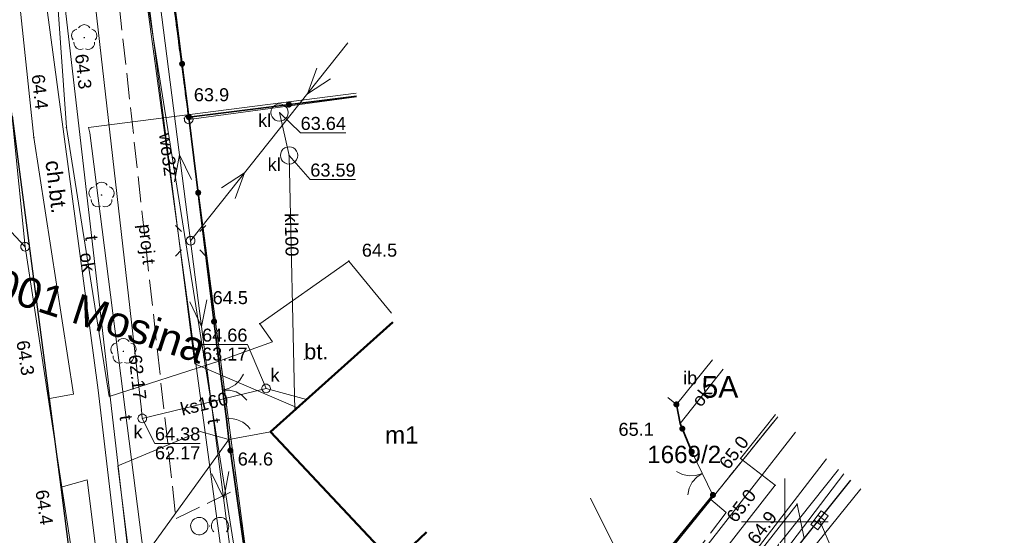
# Model space of a CAD drawing. Extents: x 6420891 to 6421372, y 5789686 to 5790696.
# Tile 40 of 48: x 6421306 to 6421363, y 5790499 to 5790529. Entities that reach past the tile are written whole.
import ezdxf
from ezdxf.enums import TextEntityAlignment as Align

# ---------------------------------------------------------------- set-up
doc = ezdxf.new("R2010")
doc.units = 0
doc.header["$PDSIZE"] = 0.75
for name, pattern in [('PRZER1-1', [2, 1, -1]), ('PRZER2-1', [3, 2, -1]), ('PRZER3-1', [4, 3, -1]), ('PRZER3-2', [5, 3, -2])]:
    doc.linetypes.add(name, pattern=pattern)
doc.layers.get('0').update_dxf_attribs({"linetype": 'CONTINUOUS', "lineweight": 13})
for name, color, linetype, lineweight in [('GEPADR', 7, 'CONTINUOUS', 18), ('GEPADR_O', 7, 'CONTINUOUS', 18), ('GEPPGD', 7, 'CONTINUOUS', 18), ('GESBZO', 7, 'CONTINUOUS', 50), ('GESBZO_O', 7, 'CONTINUOUS', 50), ('GESDZI', 7, 'CONTINUOUS', 18), ('GESDZI_O', 7, 'CONTINUOUS', 18), ('GESJOB_O', 7, 'PRZER3-2', 35), ('GSLINK', 7, 'CONTINUOUS', 18), ('GSLINK_O', 7, 'CONTINUOUS', 18), ('GSLKBR', 7, 'CONTINUOUS', 18), ('GSLKFU', 7, 'CONTINUOUS', 18), ('GSLKOG', 7, 'CONTINUOUS', 35), ('GSLKRW', 7, 'CONTINUOUS', 25), ('GSPWPN', 7, 'CONTINUOUS', 13), ('GSPWPN_O', 7, 'CONTINUOUS', 13), ('GSSIIN', 7, 'CONTINUOUS', 18), ('GSSIIN_O', 7, 'CONTINUOUS', 18), ('GSSZAD', 7, 'PRZER2-1', 18), ('GTGTXT', 7, 'CONTINUOUS', 18), ('GTGTXT_O', 7, 'CONTINUOUS', 18), ('GUPELA', 7, 'CONTINUOUS', 18), ('GUPISN', 7, 'PRZER1-1', 18), ('GUPPRZ', 7, 'CONTINUOUS', 18), ('GUPPRZ_O', 7, 'CONTINUOUS', 18)]:
    doc.layers.add(name, color=color, linetype=linetype, lineweight=lineweight)
for name, color, linetype, lineweight, true_color in [('GESUZY', 7, 'PRZER1-1', 18, 0x008000), ('GSPRDL', 7, 'CONTINUOUS', 18, 0x008000), ('GULEPR', 1, 'CONTINUOUS', 18, 0xff0000), ('GULGPR', 7, 'CONTINUOUS', 18, 0xbfbf00), ('GULKPR', 7, 'CONTINUOUS', 18, 0x803300), ('GULKPR_O', 7, 'CONTINUOUS', 18, 0x803300), ('GULTPR', 7, 'CONTINUOUS', 18, 0xff9100), ('GULTPR_O', 7, 'CONTINUOUS', 18, 0xff9100), ('GULWPR', 5, 'CONTINUOUS', 18, 0x0000ff), ('GULWPR_O', 5, 'CONTINUOUS', 18, 0x0000ff), ('GUPKKS', 7, 'CONTINUOUS', 18, 0x803300), ('GUPKOL', 7, 'CONTINUOUS', 18, 0x803300), ('GUPKOL_O', 7, 'CONTINUOUS', 18, 0x803300), ('GUPKSD', 7, 'CONTINUOUS', 18, 0x803300), ('GUPKSD_O', 7, 'CONTINUOUS', 18, 0x803300)]:
    doc.layers.add(name, color=color, linetype=linetype, lineweight=lineweight, true_color=true_color)
doc.styles.add('GEO-INFO', font='Arial')

# ---------------------------------------------------------------- blocks, each defined once
blk = doc.blocks.new('SUEP1')
at = {"color": 0}
blk.add_lwpolyline([(-1.5, -1), (1.5, 0), (-1.5, 1)], dxfattribs=at)
blk = doc.blocks.new('KOLO')
blk.add_hatch(color=0).paths.add_polyline_path([(-0.5, 0), (-0.482963, -0.12941), (-0.433013, -0.25), (-0.353553, -0.353553), (-0.25, -0.433013), (-0.12941, -0.482963), (0, -0.5), (0.12941, -0.482963), (0.25, -0.433013), (0.353553, -0.353553), (0.433013, -0.25), (0.482963, -0.12941), (0.5, 0), (0.482963, 0.12941), (0.433013, 0.25), (0.353553, 0.353553), (0.25, 0.433013), (0.12941, 0.482963), (0, 0.5), (-0.12941, 0.482963), (-0.25, 0.433013), (-0.353553, 0.353553), (-0.433013, 0.25), (-0.482963, 0.12941)])
blk = doc.blocks.new('SUEO')
blk.add_hatch(color=0).paths.add_polyline_path([(-0.002174, 0.089974), (0.023762, 0.086807), (0.042561, 0.0793), (0.060131, 0.066965), (0.076266, 0.047786), (0.086234, 0.025762), (0.089972, 0.002226), (0.088646, -0.015553), (0.081114, -0.038994), (0.066834, -0.060276), (0.049699, -0.075033), (0.027576, -0.085671), (0.004027, -0.08991), (-0.019639, -0.087831), (-0.040932, -0.080154), (-0.059082, -0.067892), (-0.073734, -0.051607), (-0.08374, -0.032979), (-0.089221, -0.011817), (-0.089063, 0.012951), (-0.082571, 0.035806), (-0.069528, 0.057148), (-0.048957, 0.075519), (-0.026898, 0.085887)])
at = {"color": 0}
for points in [[(-1.767767, 1.767767), (-1.06066, 1.06066)], [(1.767767, 1.767767), (1.06066, 1.06066)], [(-1.767767, -1.767767), (-1.06066, -1.06066)], [(1.767767, -1.767767), (1.06066, -1.06066)]]:
    blk.add_lwpolyline(points, dxfattribs=at)
blk = doc.blocks.new('OKRAG_PELNY')
at = {"color": 0}
blk.add_lwpolyline([(0, 0.5), (0.12941, 0.482963), (0.25, 0.433013), (0.353553, 0.353553), (0.433013, 0.25), (0.482963, 0.12941), (0.5, 0), (0.482963, -0.12941), (0.433013, -0.25), (0.353553, -0.353553), (0.25, -0.433013), (0.12941, -0.482963), (0, -0.5), (-0.12941, -0.482963), (-0.25, -0.433013), (-0.353553, -0.353553), (-0.433013, -0.25), (-0.482963, -0.12941), (-0.5, 0), (-0.482963, 0.12941), (-0.433013, 0.25), (-0.353553, 0.353553), (-0.25, 0.433013), (-0.12941, 0.482963)], close=True, dxfattribs=at)
blk = doc.blocks.new('SPDLP')
blk.add_hatch(color=0).paths.add_polyline_path([(0, -0.09), (0.027812, -0.085595), (0.052901, -0.072812), (0.072812, -0.052901), (0.085595, -0.027812), (0.09, 0), (0.085595, 0.027812), (0.072812, 0.052901), (0.052901, 0.072812), (0.027812, 0.085595), (0, 0.09), (-0.027812, 0.085595), (-0.052901, 0.072812), (-0.072812, 0.052901), (-0.085595, 0.027812), (-0.09, 0), (-0.085595, -0.027812), (-0.072812, -0.052901), (-0.052901, -0.072812), (-0.027812, -0.085595)])
at = {"color": 0}
for points in [[(-0.648554, 1.126667), (-0.481106, 1.325358), (-0.255912, 1.454989), (0, 1.5), (0.255912, 1.454989), (0.481106, 1.325358), (0.648554, 1.126667)], [(-1.271938, -0.268652), (-1.40916, -0.048001), (-1.462858, 0.20623), (-1.426585, 0.463525), (-1.304695, 0.693003), (-1.11182, 0.867117), (-0.871109, 0.964971)], [(0.871109, 0.964971), (1.11182, 0.867117), (1.304695, 0.693003), (1.426585, 0.463525), (1.462858, 0.20623), (1.40916, -0.048001), (1.271938, -0.268652)], [(-0.137547, -1.292703), (-0.389802, -1.355024), (-0.648184, -1.327532), (-0.881678, -1.213525), (-1.062258, -1.026689), (-1.168249, -0.78945), (-1.186929, -0.530282)], [(1.186929, -0.530282), (1.168249, -0.78945), (1.062258, -1.026689), (0.881678, -1.213525), (0.648184, -1.327532), (0.389802, -1.355024), (0.137547, -1.292703)]]:
    blk.add_lwpolyline(points, dxfattribs=at)
blk = doc.blocks.new('POINT')
at = {"color": 0}
blk.add_point((0, 0), dxfattribs=at)
blk = doc.blocks.new('SUUS05')
at = {"color": 0}
blk.add_lwpolyline([(0.5, -0.25), (-0.5, -0.25), (-0.5, 0.25), (0.5, 0.25)], close=True, dxfattribs=at)
for points in [[(-0.175, -0.25), (-0.175, 0.25)], [(0.175, -0.25), (0.175, 0.25)]]:
    blk.add_lwpolyline(points, dxfattribs=at)
blk = doc.blocks.new('SLBRA')
at = {"color": 0}
for points in [[(1.732051, 1), (1.414214, 0.585786), (1, 0.267949), (0.517638, 0.068148), (0, 0)], [(0, 0), (0.517638, -0.068148), (1, -0.267949), (1.414214, -0.585786), (1.732051, -1)]]:
    blk.add_lwpolyline(points, dxfattribs=at)
blk = doc.blocks.new('KTOK04')
at = {"color": 0}
blk.add_lwpolyline([(0, 0), (-0.01711, -0.261052), (-0.068148, -0.517638), (-0.152241, -0.765367), (-0.267949, -1), (-0.413293, -1.217523), (-0.585786, -1.414214), (-0.782477, -1.586707), (-1, -1.732051)], dxfattribs=at)
blk = doc.blocks.new('OTZK')
at = {"color": 0}
blk.add_lwpolyline([(-1.2, 1), (-1.026352, 0.984808), (-0.85798, 0.939693), (-0.7, 0.866025), (-0.557212, 0.766044), (-0.433956, 0.642788), (-0.333975, 0.5), (-0.260307, 0.34202), (-0.215192, 0.173648), (-0.2, 0), (-0.215192, -0.173648), (-0.260307, -0.34202), (-0.333975, -0.5), (-0.44425, -0.654861), (-0.581841, -0.786053), (-0.741773, -0.888835), (-0.918267, -0.959493), (-1.104944, -0.995472), (-1.295056, -0.995472), (-1.481733, -0.959493), (-1.658227, -0.888835), (-1.818159, -0.786053), (-1.95575, -0.654861), (-2.066025, -0.5), (-2.145001, -0.327068), (-2.189821, -0.142315), (-2.198867, 0.047582), (-2.171812, 0.235759), (-2.109632, 0.415415), (-2.014576, 0.580057), (-1.890079, 0.723734), (-1.740641, 0.841254), (-1.571662, 0.928368), (-1.389251, 0.981929)], close=True, dxfattribs=at)
blk.add_lwpolyline([(0.469393, -0.682799), (0.35969, -0.542106), (0.276733, -0.384159), (0.223163, -0.213984), (0.200685, -0.036999), (0.210014, 0.141165), (0.250854, 0.314835), (0.321904, 0.478484), (0.420903, 0.626903), (0.5447, 0.755369), (0.689355, 0.859792), (0.850264, 0.936848), (1.022304, 0.984085), (1.2, 1), (1.377696, 0.984085), (1.549736, 0.936848), (1.710645, 0.859792), (1.8553, 0.755369), (1.979097, 0.626903), (2.078096, 0.478484), (2.149146, 0.314835), (2.189986, 0.141165), (2.199315, -0.036999), (2.176837, -0.213984), (2.123267, -0.384159), (2.04031, -0.542106), (1.930607, -0.682799)], dxfattribs=at)
blk = doc.blocks.new('EPPGS')
at = {"color": 0}
blk.add_lwpolyline([(0, 0.5), (0.154508, 0.475528), (0.293893, 0.404508), (0.404508, 0.293893), (0.475528, 0.154508), (0.5, 0), (0.475528, -0.154508), (0.404508, -0.293893), (0.293893, -0.404508), (0.154508, -0.475528), (0, -0.5), (-0.154508, -0.475528), (-0.293893, -0.404508), (-0.404508, -0.293893), (-0.475528, -0.154508), (-0.5, 0), (-0.475528, 0.154508), (-0.404508, 0.293893), (-0.293893, 0.404508), (-0.154508, 0.475528)], close=True, dxfattribs=at)

msp = doc.modelspace()

# ---------------------------------------------------------------- linework, layer by layer
at = {"linetype": 'Continuous', "lineweight": 13, "elevation": 100, "flags": 128}
for points in [[(6421350, 5790497.5), (6421350, 5790502.5)], [(6421347.5, 5790500), (6421352.5, 5790500)]]:
    msp.add_lwpolyline(points, dxfattribs=at)
at = {"layer": 'GESBZO', "linetype": 'Continuous', "lineweight": 50, "elevation": 10.18}
msp.add_lwpolyline([(6421329.31, 5790499.406), (6421327.422, 5790497.605), (6421320.286, 5790505.188), (6421327.359, 5790511.537)], dxfattribs=at)
at = {"layer": 'GESDZI', "linetype": 'Continuous', "lineweight": 18, "elevation": 10.22}
msp.add_lwpolyline([(6421310.953, 5790558.207), (6421306.901, 5790588.894), (6421302.49, 5790622.296), (6421302.21, 5790624.433), (6421297.857, 5790657.64), (6421296.657, 5790677.613), (6421271.543, 5790677.3), (6421276.797, 5790633.247), (6421278.128, 5790623.34), (6421282.932, 5790586.712), (6421285.851, 5790564.458), (6421288.583, 5790543.621), (6421291.443, 5790521.812), (6421294.47, 5790499.75), (6421297.89, 5790473.07), (6421301.058, 5790448.497), (6421301.708, 5790443.54), (6421322.605, 5790469.964), (6421320.02, 5790489.539), (6421315.57, 5790523.239), (6421313.26, 5790540.733)], close=True, dxfattribs=at)
for points in [[(6421315.57, 5790523.239), (6421313.26, 5790540.733), (6421322.471, 5790541.932)], [(6421341.447, 5790495.998), (6421329.653, 5790479.702), (6421320.02, 5790489.539), (6421315.57, 5790523.239), (6421325.267, 5790524.548)], [(6421325.267, 5790524.548), (6421315.57, 5790523.239)], [(6421362.667, 5790494.705), (6421362.347, 5790494.258), (6421347.895, 5790474.118), (6421336.84, 5790458.713), (6421327.656, 5790445.915), (6421323.041, 5790439.483), (6421317.983, 5790432.435), (6421308.346, 5790424.02), (6421288.481, 5790426.677), (6421301.708, 5790443.54), (6421322.605, 5790469.964), (6421329.653, 5790479.702), (6421341.447, 5790495.998), (6421349.591, 5790506.069)], [(6421349.591, 5790506.069), (6421341.447, 5790495.998), (6421338.772, 5790501.369)], [(6421338.772, 5790501.369), (6421341.447, 5790495.998)]]:
    msp.add_lwpolyline(points, dxfattribs=at)
at = {"layer": 'GESUZY', "linetype": 'PRZER1-1', "lineweight": 18, "ltscale": 0.5, "elevation": 10.08}
msp.add_lwpolyline([(6421310.953, 5790558.207), (6421306.901, 5790588.894), (6421302.49, 5790622.296), (6421302.21, 5790624.433), (6421297.857, 5790657.64), (6421296.657, 5790677.613), (6421271.543, 5790677.3), (6421276.797, 5790633.247), (6421278.128, 5790623.34), (6421282.932, 5790586.712), (6421285.851, 5790564.458), (6421288.583, 5790543.621), (6421291.443, 5790521.812), (6421294.47, 5790499.75), (6421297.89, 5790473.07), (6421301.058, 5790448.497), (6421301.708, 5790443.54), (6421322.605, 5790469.964), (6421320.02, 5790489.539), (6421315.57, 5790523.239), (6421313.26, 5790540.733)], close=True, dxfattribs=at)
for points in [[(6421349.591, 5790506.069), (6421341.447, 5790495.998), (6421329.653, 5790479.702), (6421320.02, 5790489.539), (6421315.57, 5790523.239), (6421313.26, 5790540.733), (6421310.953, 5790558.207), (6421306.901, 5790588.894), (6421314.974, 5790589.976)], [(6421362.667, 5790494.705), (6421362.347, 5790494.258), (6421347.895, 5790474.118), (6421336.84, 5790458.713), (6421327.656, 5790445.915), (6421323.041, 5790439.483), (6421317.983, 5790432.435), (6421308.346, 5790424.02), (6421288.481, 5790426.677), (6421301.708, 5790443.54), (6421322.605, 5790469.964), (6421329.653, 5790479.702), (6421341.447, 5790495.998), (6421349.591, 5790506.069)]]:
    msp.add_lwpolyline(points, dxfattribs=at)
at = {"layer": 'GSLINK', "linetype": 'Continuous', "lineweight": 18, "elevation": 10.18}
for points in [[(6421312.34, 5790481.42), (6421309.71, 5790502.42), (6421308.2, 5790502), (6421307.53, 5790507.12), (6421308.91, 5790507.37), (6421306.63, 5790522.2), (6421305.55, 5790532.42)], [(6421307.82, 5790532.57), (6421308.51, 5790522.77), (6421310.97, 5790507.23), (6421317.32, 5790509.27), (6421320.41, 5790510.4), (6421319.67, 5790511.44), (6421324.82, 5790515.06), (6421327.277, 5790512.049)], [(6421327.359, 5790511.537), (6421320.286, 5790505.188), (6421317.89, 5790504.76), (6421316.23, 5790505.22), (6421311.47, 5790503.23), (6421314.2, 5790481.57)], [(6421346.431, 5790508.816), (6421343.959, 5790505.667)], [(6421335.367, 5790487.835), (6421337.339, 5790486.467), (6421342.405, 5790493.107), (6421349.432, 5790502.109), (6421347.44, 5790503.658), (6421349.446, 5790506.195)], [(6421325.19, 5790484.453), (6421324.944, 5790484.113), (6421315.69, 5790489.23), (6421312.82, 5790497.74), (6421317.89, 5790504.76)], [(6421331.93, 5790476.28), (6421337.796, 5790484.237), (6421343.781, 5790492.157), (6421350.704, 5790501.018), (6421351.111, 5790499.035)]]:
    msp.add_lwpolyline(points, dxfattribs=at)
at = {"layer": 'GSLKBR', "linetype": 'Continuous', "lineweight": 18, "elevation": 10.18}
for points in [[(6421317.75, 5790505.95), (6421317.32, 5790509.27)], [(6421344.621, 5790504.043), (6421345.84, 5790501.546)]]:
    msp.add_lwpolyline(points, dxfattribs=at)
at = {"layer": 'GSLKFU', "linetype": 'Continuous', "lineweight": 18, "elevation": 10.18}
msp.add_lwpolyline([(6421317.89, 5790504.76), (6421317.75, 5790505.95)], dxfattribs=at)
at = {"layer": 'GSLKOG', "linetype": 'Continuous', "lineweight": 35, "elevation": 10.18}
for points in [[(6421309.37, 5790570.52), (6421310.42, 5790562), (6421310.89, 5790558.15), (6421311.05, 5790557.39), (6421311.46, 5790554.36), (6421312.32, 5790548.06), (6421312.7, 5790545.2), (6421313.34, 5790540.69), (6421313.88, 5790537.49), (6421313.97, 5790536.11), (6421315.58, 5790523.37), (6421317.32, 5790509.27), (6421317.75, 5790505.95), (6421317.89, 5790504.76), (6421320.05, 5790489.51), (6421325.19, 5790484.453)], [(6421315.58, 5790523.37), (6421325.261, 5790524.584)], [(6421344.621, 5790504.043), (6421343.959, 5790505.667), (6421343.733, 5790506.778)], [(6421335.367, 5790487.835), (6421341.398, 5790496.095), (6421345.84, 5790501.546)]]:
    msp.add_lwpolyline(points, dxfattribs=at)
at = {"layer": 'GSLKRW', "linetype": 'Continuous', "lineweight": 25, "elevation": 10.18}
for points in [[(6421310.88, 5790481.08), (6421308.2, 5790502), (6421307.53, 5790507.12), (6421305.4, 5790523.44)], [(6421329.53, 5790471.02), (6421339.104, 5790483.368), (6421345.058, 5790491.278), (6421351.111, 5790499.035), (6421353.809, 5790502.403)]]:
    msp.add_lwpolyline(points, dxfattribs=at)
at = {"layer": 'GSSIIN', "linetype": 'Continuous', "lineweight": 18, "elevation": 10.18}
msp.add_lwpolyline([(6421345.814, 5790509.352), (6421343.733, 5790506.778), (6421343.238, 5790507.178)], dxfattribs=at)
at = {"layer": 'GSSZAD', "linetype": 'PRZER2-1', "lineweight": 18, "ltscale": 0.5, "elevation": 10.1}
msp.add_lwpolyline([(6421316.78, 5790499.763), (6421316.77, 5790499.743), (6421316.79, 5790499.743)], close=True, dxfattribs=at)
at = {"layer": 'GULEPR', "linetype": 'Continuous', "lineweight": 18, "elevation": 10.14}
for points in [[(6421299.663, 5790629.729), (6421299.251, 5790623.003), (6421311.723, 5790540.533), (6421318.524, 5790490.384), (6421319.02, 5790488.56), (6421329.359, 5790479.296), (6421342.929, 5790469.647), (6421327.106, 5790446.095), (6421320.393, 5790436.737), (6421320.3, 5790435.666), (6421319.702, 5790428.788), (6421319.242, 5790423.495), (6421321.836, 5790402.502), (6421322.826, 5790402.022), (6421330.926, 5790398.095), (6421331.223, 5790401.181), (6421332.895, 5790401.487)], [(6421338.166, 5790464.476), (6421320.68, 5790477.848), (6421320.571, 5790478.397), (6421320.465, 5790478.928), (6421315.684, 5790516.229), (6421310.323, 5790557.994), (6421307.195, 5790579.162), (6421307.111, 5790580.211), (6421307.026, 5790581.26), (6421301.628, 5790622.356)], [(6421315.683, 5790516.232), (6421324.767, 5790527.656)], [(6421321.013, 5790427.789), (6421324.279, 5790440.254), (6421323.485, 5790442.625), (6421321.962, 5790443.676), (6421325.247, 5790448.7), (6421326.107, 5790448.713), (6421327.118, 5790449.474), (6421338.118, 5790465.941), (6421345.15, 5790475.426), (6421336.918, 5790481.107), (6421353.396, 5790502.763)]]:
    msp.add_lwpolyline(points, dxfattribs=at)
at = {"layer": 'GULGPR', "linetype": 'Continuous', "lineweight": 18, "elevation": 10.14}
for points in [[(6421334.06, 5790476.478), (6421312.636, 5790488.144), (6421310.351, 5790507.603), (6421306.496, 5790536.313), (6421305.19, 5790547.48), (6421303.78, 5790559.38), (6421303.193, 5790560.792), (6421299.175, 5790560.445), (6421298.93, 5790567.44), (6421292.095, 5790620.059)], [(6421354.385, 5790501.903), (6421345.364, 5790490.716), (6421334.06, 5790476.478)]]:
    msp.add_lwpolyline(points, dxfattribs=at)
at = {"layer": 'GULKPR', "linetype": 'Continuous', "lineweight": 18, "elevation": 10.14}
for points in [[(6421312.892, 5790505.966), (6421312.836, 5790506.463), (6421309.515, 5790535.678), (6421309.47, 5790536.074), (6421307.642, 5790552.162), (6421307.585, 5790552.658), (6421307.523, 5790553.155), (6421306.3, 5790562.82), (6421303.315, 5790586.493), (6421303.252, 5790586.989), (6421303.186, 5790587.485), (6421301.085, 5790603.27), (6421301.019, 5790603.766), (6421300.952, 5790604.261), (6421297.175, 5790632.271), (6421297.108, 5790632.767)], [(6421320.071, 5790462.63), (6421314.42, 5790461.519), (6421306.125, 5790515.884), (6421302.445, 5790552.271), (6421298.344, 5790588.432), (6421293.295, 5790632.152)], [(6421321.695, 5790506.453), (6421321.368, 5790521.16), (6421320.815, 5790523.634)], [(6421312.892, 5790505.966), (6421320.04, 5790507.7)], [(6421320.04, 5790507.7), (6421322.372, 5790507.061)], [(6421353.1, 5790503.02), (6421348.515, 5790497.261), (6421329.813, 5790472.375), (6421320.071, 5790462.63)]]:
    msp.add_lwpolyline(points, dxfattribs=at)
at = {"layer": 'GULTPR', "linetype": 'PRZER3-1', "lineweight": 18, "ltscale": 0.5, "elevation": 10.14}
for points in [[(6421309.429, 5790569.744), (6421306.635, 5790569.388), (6421309.219, 5790549.861), (6421310.366, 5790540.544), (6421311.328, 5790531.867), (6421314.838, 5790500.188), (6421318.388, 5790501.899)], [(6421345.726, 5790501.29), (6421346.606, 5790500.535), (6421335.383, 5790485.634), (6421334.903, 5790485.348), (6421333.701, 5790485.295)]]:
    msp.add_lwpolyline(points, dxfattribs=at)
at = {"layer": 'GULTPR', "linetype": 'Continuous', "lineweight": 18, "elevation": 10.14}
for points in [[(6421306.322, 5790548.032), (6421313.634, 5790484.741), (6421313.801, 5790483.293), (6421314.359, 5790482.015), (6421319.01, 5790471.351), (6421319.321, 5790470.638)], [(6421319.321, 5790470.638), (6421319.38, 5790471.287), (6421320.523, 5790483.852), (6421312.39, 5790535.169)], [(6421319.01, 5790471.351), (6421316.982, 5790475.877), (6421315.405, 5790479.029), (6421314.927, 5790481.505), (6421314.065, 5790489.56), (6421309.863, 5790522.469), (6421309.78, 5790522.777), (6421325.233, 5790524.756)], [(6421319.321, 5790470.638), (6421319.92, 5790471.194), (6421334.742, 5790484.958), (6421335.152, 5790485.339), (6421335.49, 5790485.772), (6421350.611, 5790505.183)]]:
    msp.add_lwpolyline(points, dxfattribs=at)
at = {"layer": 'GULWPR', "linetype": 'Continuous', "lineweight": 18, "elevation": 10.14}
for points in [[(6421312.849, 5790533.306), (6421315.922, 5790509.117), (6421321.848, 5790506.59)], [(6421352.399, 5790503.629), (6421343.189, 5790491.665), (6421336.167, 5790482.544), (6421332.116, 5790477.646), (6421329.48, 5790474.31), (6421328.01, 5790472.56), (6421327.303, 5790471.446), (6421301.503, 5790434.2), (6421301.219, 5790433.789), (6421297.211, 5790428.311)]]:
    msp.add_lwpolyline(points, dxfattribs=at)
at = {"layer": 'GUPPRZ_O', "linetype": 'Continuous', "lineweight": 9, "elevation": 10.8, "flags": 128}
for points in [[(6421324.653, 5790522.462), (6421322.033, 5790522.462), (6421320.815, 5790523.634)], [(6421325.212, 5790519.768), (6421322.591, 5790519.768), (6421321.368, 5790521.16)], [(6421301.842, 5790517.625), (6421304.463, 5790517.625), (6421306.125, 5790515.884)], [(6421316.343, 5790510.233), (6421318.963, 5790510.233), (6421320.04, 5790507.7)], [(6421316.343, 5790510.233), (6421318.963, 5790510.233)], [(6421316.241, 5790504.53), (6421313.62, 5790504.53), (6421312.892, 5790505.966)], [(6421313.62, 5790504.53), (6421316.241, 5790504.53)], [(6421355.415, 5790498.253), (6421352.794, 5790498.253), (6421351.99, 5790500.09)]]:
    msp.add_lwpolyline(points, dxfattribs=at)

# ---------------------------------------------------------------- block references
at = {"layer": 'GEPADR', "lineweight": 18}
msp.add_blockref('POINT', (6421345.178, 5790507.164, 10.28), dxfattribs=at)
at = {"layer": 'GEPPGD', "lineweight": 18, "xscale": 0.5, "yscale": 0.5}
msp.add_blockref('EPPGS', (6421315.57, 5790523.239, 10.24), dxfattribs=at)
at = {"layer": 'GSLKBR', "lineweight": 18, "xscale": 0.75, "yscale": 0.75}
for p, rotation in [((6421317.535, 5790507.61, 10.18), 7.379756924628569), ((6421345.23, 5790502.794, 10.18), 206.0209743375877)]:
    msp.add_blockref('SLBRA', p, dxfattribs=dict(at, rotation=rotation))
at = {"layer": 'GSLKFU', "lineweight": 18, "xscale": 0.75, "yscale": 0.75, "rotation": 96.70983678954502}
msp.add_blockref('KTOK04', (6421317.75, 5790505.95, 10.18), dxfattribs=at)
at = {"layer": 'GSLKOG', "lineweight": 35, "xscale": 0.35, "yscale": 0.35}
for p in [(6421315.191, 5790526.446, 10.18), (6421321.36, 5790524.095, 10.18), (6421315.58, 5790523.37, 10.18), (6421316.119, 5790519.003, 10.18), (6421317.037, 5790511.56, 10.18), (6421343.733, 5790506.778, 10.18), (6421344.076, 5790505.38, 10.18), (6421317.981, 5790504.119, 10.18), (6421344.621, 5790504.043, 10.18), (6421345.84, 5790501.546, 10.18)]:
    msp.add_blockref('KOLO', p, dxfattribs=at)
at = {"layer": 'GSPRDL', "lineweight": 18, "xscale": 0.5, "yscale": 0.5}
for p in [(6421309.54, 5790527.96, 10.12), (6421310.54, 5790518.87, 10.12), (6421311.8, 5790509.84, 10.12)]:
    msp.add_blockref('SPDLP', p, dxfattribs=at)
at = {"layer": 'GSPWPN', "lineweight": 13, "xscale": 0.09, "yscale": 0.09}
for p in [(6421315.32, 5790523.3, 10.08), (6421308.51, 5790522.77, 10.08), (6421306.63, 5790522.2, 10.08), (6421324.82, 5790515.06, 10.08), (6421319.67, 5790511.44, 10.08), (6421307.53, 5790507.12, 10.08), (6421343.959, 5790505.667, 10.08), (6421317.89, 5790504.76, 10.08), (6421347.44, 5790503.658, 10.08), (6421349.432, 5790502.109, 10.08), (6421308.2, 5790502, 10.08), (6421350.704, 5790501.018, 10.08)]:
    msp.add_blockref('KOLO', p, dxfattribs=at)
at = {"layer": 'GSSZAD', "lineweight": 18, "xscale": 0.5, "yscale": 0.5}
msp.add_blockref('OTZK', (6421316.78, 5790499.753, 10.1), dxfattribs=at)
at = {"layer": 'GTGTXT', "lineweight": 18}
msp.add_blockref('POINT', (6421322.24, 5790509.379, 10.02), dxfattribs=at)
at = {"layer": 'GULEPR', "lineweight": 18, "xscale": 0.5, "yscale": 0.5}
for p, rotation in [((6421322.894, 5790525.301, 10.15), 231.5102130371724), ((6421315.143, 5790520.445, 10.15), 97.31418007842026), ((6421318.328, 5790519.559, 10.15), 51.51021303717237), ((6421316.224, 5790512.014, 10.15), 277.3036887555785), ((6421317.496, 5790502.095, 10.15), 277.3036887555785)]:
    msp.add_blockref('SUEP1', p, dxfattribs=dict(at, rotation=rotation))
at = {"layer": 'GUPELA', "lineweight": 18, "xscale": 0.5, "yscale": 0.5}
for name, p in [('SUEO', (6421315.684, 5790516.231, 10.15)), ('OKRAG_PELNY', (6421315.684, 5790516.231, 10.16))]:
    msp.add_blockref(name, p, dxfattribs=at)
at = {"layer": 'GUPISN', "lineweight": 18, "xscale": 0.5, "yscale": 0.5}
msp.add_blockref('OKRAG_PELNY', (6421315.684, 5790516.229, 10.16), dxfattribs=at)
at = {"layer": 'GUPKKS', "lineweight": 18, "rotation": 233.7768337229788}
msp.add_blockref('SUUS05', (6421351.99, 5790500.09, 10.16), dxfattribs=at)
at = {"layer": 'GUPKOL', "lineweight": 18}
for p in [(6421320.815, 5790523.634, 10.16), (6421321.368, 5790521.16, 10.16)]:
    msp.add_blockref('OKRAG_PELNY', p, dxfattribs=at)
at = {"layer": 'GUPKSD', "lineweight": 18, "xscale": 0.5, "yscale": 0.5}
for p in [(6421306.125, 5790515.884, 10.16), (6421320.04, 5790507.7, 10.16), (6421312.892, 5790505.966, 10.16)]:
    msp.add_blockref('OKRAG_PELNY', p, dxfattribs=at)
at = {"layer": 'GUPPRZ', "lineweight": 18}
for p in [(6421320.815, 5790523.634, 10.16), (6421321.368, 5790521.16, 10.16), (6421306.125, 5790515.884, 10.16), (6421320.04, 5790507.7, 10.16), (6421312.836, 5790506.463, 10.16), (6421312.892, 5790505.966, 10.16), (6421351.99, 5790500.09, 10.16)]:
    msp.add_blockref('POINT', p, dxfattribs=at)

# ---------------------------------------------------------------- texts
at = {"layer": 'GEPADR_O', "linetype": 'Continuous', "lineweight": 0, "style": 'GEO-INFO'}
msp.add_text('5A', height=1.25, dxfattribs=at).set_placement((6421345.178, 5790507.164, 10.8))
at = {"layer": 'GESBZO_O', "linetype": 'Continuous', "lineweight": 0, "style": 'GEO-INFO'}
msp.add_text('m1', height=1, dxfattribs=at).set_placement((6421327.877, 5790505.021, 10.8), align=Align.MIDDLE)
at = {"layer": 'GESDZI_O', "linetype": 'Continuous', "lineweight": 0, "style": 'GEO-INFO'}
msp.add_text('1669/2', height=1, dxfattribs=at).set_placement((6421344.182, 5790503.892, 10.8), align=Align.MIDDLE_CENTER)
at = {"layer": 'GESJOB_O', "linetype": 'Continuous', "lineweight": 0, "style": 'GEO-INFO'}
msp.add_text('0001 Mosina', height=1.75, rotation=342.0393, dxfattribs=at).set_placement((6421309.805, 5790512.11, 10.8), align=Align.MIDDLE_CENTER)
at = {"layer": 'GSLINK_O', "linetype": 'Continuous', "lineweight": 0, "style": 'GEO-INFO'}
for rotation, p in [(278.9953, (6421309.74, 5790515, 10.8)), (51.8739, (6421345.195, 5790507.242, 10.8))]:
    msp.add_text('ok', height=0.75, rotation=rotation, dxfattribs=at).set_placement(p, align=Align.MIDDLE_CENTER)
at = {"layer": 'GSPWPN_O', "linetype": 'Continuous', "lineweight": 0, "style": 'GEO-INFO'}
for s, rotation, p in [('64.3', 276.1861, (6421309.006, 5790526.978, 10.8)), ('64.4', 276.5147, (6421306.492, 5790525.799, 10.8)), ('64.3', 278.7691, (6421305.616, 5790510.415, 10.8)), ('64.4', 278.2554, (6421306.717, 5790501.793, 10.8)), ('65.0', 52.9997, (6421347.163, 5790499.892, 10.8)), ('64.9', 52.9997, (6421348.362, 5790498.627, 10.8))]:
    msp.add_text(s, height=0.75, rotation=rotation, dxfattribs=at).set_placement(p)
for s, p in [('63.9', (6421315.867, 5790524.286, 10.8)), ('64.5', (6421325.57, 5790515.31, 10.8)), ('64.5', (6421316.952, 5790512.57, 10.8)), ('65.1', (6421340.389, 5790504.965, 10.8)), ('64.6', (6421318.403, 5790503.251, 10.8))]:
    msp.add_text(s, height=0.75, dxfattribs=at).set_placement(p)
msp.add_text('65.0', height=0.75, rotation=52.9997, dxfattribs=at).set_placement((6421347.963, 5790504.595, 10.8), align=Align.RIGHT)
at = {"layer": 'GSSIIN_O', "linetype": 'Continuous', "lineweight": 0, "style": 'GEO-INFO'}
msp.add_text('ib', height=0.75, dxfattribs=at).set_placement((6421344.526, 5790508.306, 10.8), align=Align.MIDDLE_CENTER)
at = {"layer": 'GTGTXT_O', "linetype": 'Continuous', "lineweight": 0, "style": 'GEO-INFO'}
msp.add_text('ch.bt.', height=0.9, rotation=276.9885, dxfattribs=at).set_placement((6421307.291, 5790520.82, 10.8))
msp.add_text('bt.', height=0.9, dxfattribs=at).set_placement((6421322.24, 5790509.379, 10.8))
at = {"layer": 'GULKPR_O', "linetype": 'Continuous', "lineweight": 0, "style": 'GEO-INFO'}
for s, rotation, p in [('kl100', 271.274, (6421321.532, 5790516.575, 10.8)), ('ks160', 13.639, (6421316.466, 5790506.833, 10.8))]:
    msp.add_text(s, height=0.75, rotation=rotation, dxfattribs=at).set_placement(p, align=Align.MIDDLE)
at = {"layer": 'GULTPR_O', "linetype": 'Continuous', "lineweight": 0, "style": 'GEO-INFO'}
for s, rotation, p in [('proj.t', 276.3226, (6421313.083, 5790516.027, 10.8)), ('t', 279.0061, (6421317.041, 5790505.821, 10.8))]:
    msp.add_text(s, height=0.75, rotation=rotation, dxfattribs=at).set_placement(p, align=Align.MIDDLE)
for rotation, p in [(276.5901, (6421309.978, 5790516.387, 10.8)), (277.2777, (6421311.964, 5790506.014, 10.8))]:
    msp.add_text('t', height=0.75, rotation=rotation, dxfattribs=at).set_placement(p, align=Align.MIDDLE_CENTER)
at = {"layer": 'GULWPR_O', "linetype": 'Continuous', "lineweight": 0, "style": 'GEO-INFO'}
msp.add_text('wo32', height=0.75, rotation=277.2393, dxfattribs=at).set_placement((6421314.385, 5790521.211, 10.8), align=Align.MIDDLE)
at = {"layer": 'GUPKOL_O', "linetype": 'Continuous', "lineweight": 0, "style": 'GEO-INFO'}
for p in [(6421320.331, 5790522.804, 10.8), (6421320.886, 5790520.263, 10.8)]:
    msp.add_text('kl', height=0.75, dxfattribs=at).set_placement(p, align=Align.RIGHT)
at = {"layer": 'GUPKSD_O', "linetype": 'Continuous', "lineweight": 0, "style": 'GEO-INFO'}
for p in [(6421320.82, 5790508.101, 10.8), (6421312.905, 5790504.821, 10.8)]:
    msp.add_text('k', height=0.75, dxfattribs=at).set_placement(p, align=Align.RIGHT)
at = {"layer": 'GUPPRZ_O', "linetype": 'Continuous', "lineweight": 0, "style": 'GEO-INFO'}
for s, p in [('63.64', (6421322.033, 5790523.005)), ('63.59', (6421322.591, 5790520.311))]:
    msp.add_text(s, height=0.75, dxfattribs=at).set_placement(p, align=Align.MIDDLE_LEFT)
for s, p in [('64.66', (6421316.343, 5790510.405)), ('63.17', (6421316.343, 5790509.31)), ('64.38', (6421313.62, 5790504.702)), ('62.17', (6421313.62, 5790503.607))]:
    msp.add_text(s, height=0.75, dxfattribs=at).set_placement(p)
msp.add_text('62.17', height=0.75, rotation=276.4843, dxfattribs=at).set_placement((6421312.473, 5790509.653, 10.8), align=Align.MIDDLE_LEFT)

doc.saveas('drawing.dxf')
